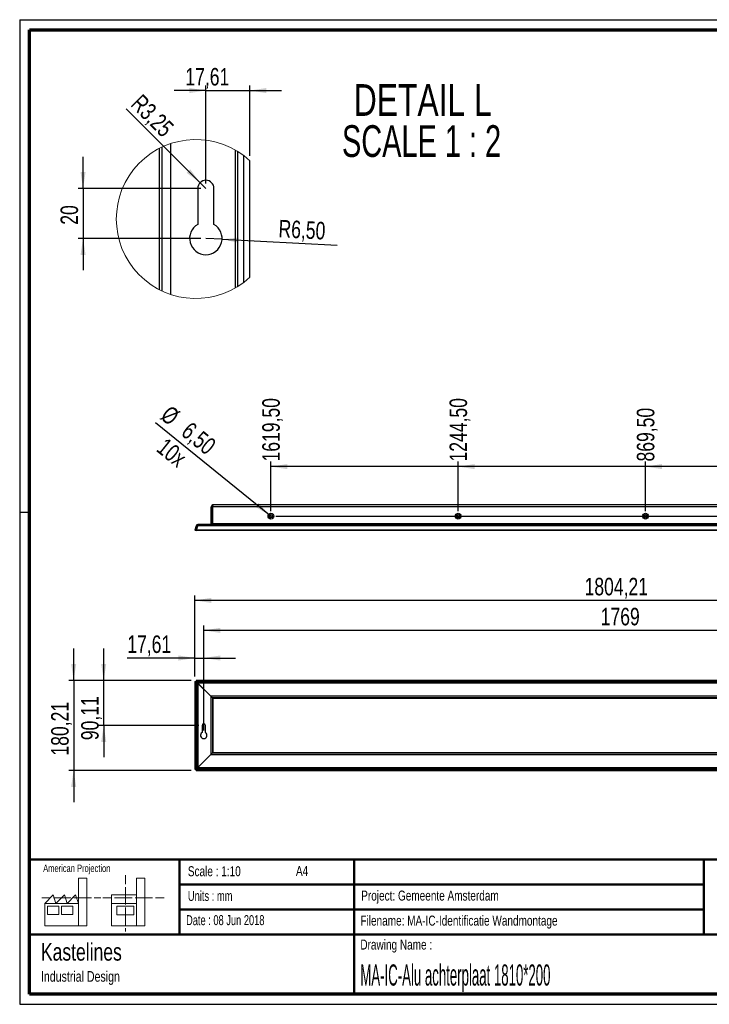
# Paper-space layout 'GA-FS-Alu Back Sheet 850_1220' of a CAD drawing. Header units: millimetres. Extents: x 7 to 291, y 7 to 204.
# Tile 1 of 2: x 7 to 145, y 7 to 204. Entities that reach past the tile are written whole.
import ezdxf

# ---------------------------------------------------------------- set-up
doc = ezdxf.new("R2010")
doc.units = ezdxf.units.MM
for name, color, linetype in [('BORDERS', 7, 'Continuous'), ('DRAWING', 7, 'Continuous'), ('LOGO', 7, 'Continuous'), ('TEXT_SHEET_FORMAT', 7, 'Continuous')]:
    doc.layers.add(name, color=color, linetype=linetype)
doc.styles.add('SLDTEXTSTYLE0', font='TXT', dxfattribs={"width": 0.7})
doc.styles.add('SLDTEXTSTYLE1', font='TXT', dxfattribs={"width": 0.75})
doc.styles.add('SLDTEXTSTYLE2', font='TXT', dxfattribs={"width": 0.694444})
doc.styles.add('SLDTEXTSTYLE8', font='TXT', dxfattribs={"width": 0.467045})
doc.styles.add('SLDTEXTSTYLE9', font='TXT', dxfattribs={"width": 0.681818})
doc.dimstyles.new('SLDDIMSTYLE0', dxfattribs={"dimtxt": 3.5, "dimasz": 3.302, "dimexe": 0, "dimexo": 0.0625, "dimgap": 0.875, "dimtad": 1, "dimlfac": 10, "dimrnd": 1e-09, "dimzin": 12, "dimdsep": 46, "dimtxsty": 'SLDTEXTSTYLE1', "dimsah": 1, "dimcen": 0.09, "dimadec": 0, "dimazin": 3, "dimtfac": 1, "dimtofl": 0, "dimtmove": 0, "dimatfit": 3, "dimfxl": 1, "dimfrac": 2, "dimtolj": 1, "dimtzin": 12, "dimarcsym": 0})
doc.dimstyles.new('SLDDIMSTYLE1', dxfattribs={"dimtxt": 3.5, "dimasz": 3.302, "dimexe": 0, "dimexo": 0.0625, "dimgap": 0.875, "dimtad": 1, "dimlfac": 10, "dimrnd": 1e-09, "dimzin": 12, "dimdsep": 46, "dimtxsty": 'SLDTEXTSTYLE1', "dimsah": 1, "dimcen": 0.09, "dimadec": 0, "dimazin": 3, "dimtfac": 1, "dimtmove": 0, "dimatfit": 0, "dimfxl": 1, "dimfrac": 2, "dimtolj": 1, "dimtzin": 12, "dimarcsym": 0})
doc.dimstyles.new('SLDDIMSTYLE17', dxfattribs={"dimtxt": 3.5, "dimasz": 3.302, "dimexe": 0, "dimexo": 0.0625, "dimgap": 0.875, "dimtad": 1, "dimlfac": 2, "dimrnd": 1e-09, "dimzin": 12, "dimdsep": 46, "dimtxsty": 'SLDTEXTSTYLE1', "dimsah": 1, "dimcen": 0.09, "dimadec": 0, "dimazin": 3, "dimtfac": 1, "dimtmove": 0, "dimatfit": 0, "dimfxl": 1, "dimfrac": 2, "dimtolj": 1, "dimtzin": 12, "dimarcsym": 0})
doc.dimstyles.new('SLDDIMSTYLE19', dxfattribs={"dimtxt": 3.5, "dimasz": 3.302, "dimexe": 0, "dimexo": 0.0625, "dimgap": 0.875, "dimtad": 1, "dimlfac": 2, "dimrnd": 1e-09, "dimzin": 12, "dimdsep": 46, "dimtxsty": 'SLDTEXTSTYLE1', "dimsah": 1, "dimcen": 0, "dimadec": 0, "dimazin": 3, "dimtfac": 1, "dimtofl": 0, "dimtmove": 0, "dimatfit": 3, "dimfxl": 1, "dimfrac": 2, "dimtolj": 1, "dimtzin": 12, "dimarcsym": 0})
doc.dimstyles.new('SLDDIMSTYLE21', dxfattribs={"dimtxt": 3.5, "dimasz": 3.302, "dimexe": 0, "dimexo": 0.0625, "dimgap": 0.875, "dimtad": 0, "dimtih": 1, "dimtoh": 1, "dimlfac": 10, "dimrnd": 1e-09, "dimzin": 12, "dimdsep": 46, "dimtxsty": 'SLDTEXTSTYLE1', "dimsah": 1, "dimcen": 0.09, "dimadec": 0, "dimazin": 3, "dimtfac": 1, "dimtofl": 0, "dimtmove": 0, "dimatfit": 3, "dimfxl": 1, "dimfrac": 2, "dimtolj": 1, "dimtzin": 12, "dimarcsym": 0})
doc.dimstyles.new('SLDDIMSTYLE22', dxfattribs={"dimtxt": 3.5, "dimasz": 3.302, "dimexe": 0, "dimexo": 0.0625, "dimgap": 0.875, "dimtad": 1, "dimlfac": 10, "dimrnd": 1e-09, "dimzin": 12, "dimdsep": 46, "dimtxsty": 'SLDTEXTSTYLE1', "dimblk1": 'NONE', "dimsah": 1, "dimcen": 0, "dimadec": 0, "dimazin": 3, "dimtfac": 1, "dimtmove": 0, "dimatfit": 3, "dimldrblk": 'NONE', "dimfxl": 1, "dimfrac": 2, "dimtolj": 1, "dimtzin": 12, "dimarcsym": 0})

# ---------------------------------------------------------------- blocks, each defined once
blk = doc.blocks.new('SW_NOTE_0_32')
at = {"layer": 'DRAWING', "color": 0, "attachment_point": 1, "style": 'SLDTEXTSTYLE1'}
for s, insert, char_height in [('Kastelines', (0, 4.51), 3.5), ('Industrial Design', (0, -1.09), 2.1167)]:
    blk.add_mtext(s, dxfattribs=dict(at, insert=insert, char_height=char_height))
blk = doc.blocks.new('_D_45')
at = {"layer": 'LOGO'}
for p, q in [((41.66, 72.34), (41.66, 88.6)), ((222.09, 87.6), (41.66, 87.6)), ((222.09, 72.34), (222.09, 88.6))]:
    blk.add_line(p, q, dxfattribs=at)
for points in [[(41.66, 87.6), (44.97, 87.09), (44.97, 88.11)], [(222.09, 87.6), (218.78, 88.11), (218.78, 87.09)]]:
    blk.add_solid(points, dxfattribs=at)
at = {"layer": 'LOGO', "insert": (119.68, 92.11), "char_height": 3.5, "attachment_point": 1, "style": 'SLDTEXTSTYLE1'}
blk.add_mtext('1804,21', dxfattribs=at)
blk = doc.blocks.new('_D_46')
at = {"layer": 'LOGO'}
for p, q in [((41.66, 72.34), (41.66, 77.07)), ((43.43, 61.59), (43.43, 77.07)), ((41.66, 76.07), (28.12, 76.07)), ((41.66, 76.07), (43.43, 76.07)), ((43.43, 76.07), (49.78, 76.07))]:
    blk.add_line(p, q, dxfattribs=at)
for points in [[(41.66, 76.07), (38.36, 76.58), (38.36, 75.56)], [(43.43, 76.07), (46.73, 75.56), (46.73, 76.58)]]:
    blk.add_solid(points, dxfattribs=at)
at = {"layer": 'LOGO', "insert": (28.12, 80.58), "char_height": 3.5, "attachment_point": 1, "style": 'SLDTEXTSTYLE1'}
blk.add_mtext('17,61', dxfattribs=at)
blk = doc.blocks.new('_D_47')
at = {"layer": 'LOGO'}
for p, q in [((43.43, 61.59), (43.43, 82.6)), ((220.33, 81.6), (43.43, 81.6)), ((220.33, 61.59), (220.33, 82.6))]:
    blk.add_line(p, q, dxfattribs=at)
for points in [[(43.43, 81.6), (46.73, 81.09), (46.73, 82.11)], [(220.33, 81.6), (217.02, 82.11), (217.02, 81.09)]]:
    blk.add_solid(points, dxfattribs=at)
at = {"layer": 'LOGO', "insert": (122.91, 86.11), "char_height": 3.5, "attachment_point": 1, "style": 'SLDTEXTSTYLE1'}
blk.add_mtext('1769', dxfattribs=at)
blk = doc.blocks.new('_D_48')
at = {"layer": 'LOGO', "color": 7}
for p, q in [((23.4, 71.6), (23.4, 77.95)), ((40.92, 71.6), (22.4, 71.6)), ((23.4, 62.59), (23.4, 71.6)), ((42.43, 62.59), (22.4, 62.59)), ((23.4, 62.59), (23.4, 56.24))]:
    blk.add_line(p, q, dxfattribs=at)
for points in [[(23.4, 71.6), (23.9, 74.9), (22.89, 74.9)], [(23.4, 62.59), (22.89, 59.29), (23.9, 59.29)]]:
    blk.add_solid(points, dxfattribs=at)
at = {"layer": 'LOGO', "color": 7, "insert": (18.88, 59.63), "char_height": 3.5, "attachment_point": 1, "rotation": 90, "style": 'SLDTEXTSTYLE1'}
blk.add_mtext('90,11', dxfattribs=at)
blk = doc.blocks.new('_D_49')
at = {"layer": 'LOGO', "color": 7}
for p, q in [((17.38, 71.6), (17.38, 77.95)), ((40.92, 71.6), (16.38, 71.6)), ((17.38, 71.6), (17.38, 53.58)), ((40.92, 53.58), (16.38, 53.58)), ((17.38, 53.58), (17.38, 47.23))]:
    blk.add_line(p, q, dxfattribs=at)
for points in [[(17.38, 71.6), (17.89, 74.9), (16.87, 74.9)], [(17.38, 53.58), (16.87, 50.28), (17.89, 50.28)]]:
    blk.add_solid(points, dxfattribs=at)
at = {"layer": 'LOGO', "color": 7, "insert": (12.87, 56.55), "char_height": 3.5, "attachment_point": 1, "rotation": 90, "style": 'SLDTEXTSTYLE1'}
blk.add_mtext('180,21', dxfattribs=at)
blk = doc.blocks.new('_D_51')
at = {"layer": 'LOGO', "color": 7}
for q in [(27.9, 185.96), (43.85, 170.02)]:
    blk.add_line((42.7, 171.17), q, dxfattribs=at)
blk.add_solid([(42.7, 171.17), (40.72, 173.86), (40, 173.14)], dxfattribs=at)
at = {"layer": 'LOGO', "color": 7, "insert": (31.07, 189.13), "char_height": 3.5, "attachment_point": 1, "rotation": 315, "style": 'SLDTEXTSTYLE1'}
blk.add_mtext('R3,25', dxfattribs=at)
blk = doc.blocks.new('_D_52')
at = {"layer": 'LOGO', "color": 7}
for q in [(43.85, 160.02), (70.15, 158.66)]:
    blk.add_line((47.09, 159.85), q, dxfattribs=at)
blk.add_solid([(47.09, 159.85), (50.36, 159.17), (50.42, 160.19)], dxfattribs=at)
at = {"layer": 'LOGO', "color": 7, "insert": (58.51, 163.76), "char_height": 3.5, "attachment_point": 1, "rotation": 357.0445, "style": 'SLDTEXTSTYLE1'}
blk.add_mtext('R6,50', dxfattribs=at)
blk = doc.blocks.new('_D_53')
at = {"layer": 'LOGO', "color": 7}
for p, q in [((19.26, 170.02), (19.26, 176.37)), ((42.85, 170.02), (18.26, 170.02)), ((19.26, 170.02), (19.26, 160.02)), ((42.85, 160.02), (18.26, 160.02)), ((19.26, 160.02), (19.26, 153.67))]:
    blk.add_line(p, q, dxfattribs=at)
for points in [[(19.26, 170.02), (19.77, 173.32), (18.75, 173.32)], [(19.26, 160.02), (18.75, 156.72), (19.77, 156.72)]]:
    blk.add_solid(points, dxfattribs=at)
at = {"layer": 'LOGO', "color": 7, "insert": (14.75, 162.76), "char_height": 3.5, "attachment_point": 1, "rotation": 90, "style": 'SLDTEXTSTYLE1'}
blk.add_mtext('20', dxfattribs=at)
blk = doc.blocks.new('_D_54')
at = {"layer": 'LOGO', "color": 7}
for p, q in [((43.85, 189.61), (37.5, 189.61)), ((43.85, 171.02), (43.85, 190.61)), ((43.85, 189.61), (52.65, 189.61)), ((52.65, 176.55), (52.65, 190.61)), ((52.65, 189.61), (59, 189.61))]:
    blk.add_line(p, q, dxfattribs=at)
for points in [[(43.85, 189.61), (40.55, 190.11), (40.55, 189.1)], [(52.65, 189.61), (55.95, 189.1), (55.95, 190.11)]]:
    blk.add_solid(points, dxfattribs=at)
at = {"layer": 'LOGO', "color": 7, "insert": (39.75, 194.12), "char_height": 3.5, "attachment_point": 1, "style": 'SLDTEXTSTYLE1'}
blk.add_mtext('17,61', dxfattribs=at)
blk = doc.blocks.new('SW_NOTE_0_33')
at = {"layer": 'LOGO', "color": 0, "char_height": 6.35, "attachment_point": 2}
for s, insert, style in [('DETAIL L', (16.07, 8.19), 'SLDTEXTSTYLE1'), ('SCALE 1 : 2', (15.83, -0.03), 'SLDTEXTSTYLE9')]:
    blk.add_mtext(s, dxfattribs=dict(at, insert=insert, style=style))
blk = doc.blocks.new('_D_58')
at = {"layer": 'LOGO', "color": 7}
for p, q in [((131.88, 105.45), (131.88, 115.39)), ((169.38, 114.37), (131.88, 114.37))]:
    blk.add_line(p, q, dxfattribs=at)
blk.add_solid([(131.88, 114.37), (135.18, 113.86), (135.18, 114.88)], dxfattribs=at)
at = {"layer": 'LOGO', "color": 7, "insert": (130.14, 115.39), "char_height": 3.5, "attachment_point": 1, "rotation": 90, "style": 'SLDTEXTSTYLE1'}
blk.add_mtext('869,50', dxfattribs=at)
blk = doc.blocks.new('_D_59')
at = {"layer": 'LOGO', "color": 7}
for p, q in [((94.38, 105.45), (94.38, 115.39)), ((131.88, 114.37), (94.38, 114.37))]:
    blk.add_line(p, q, dxfattribs=at)
blk.add_solid([(94.38, 114.37), (97.68, 113.86), (97.68, 114.88)], dxfattribs=at)
at = {"layer": 'LOGO', "color": 7, "insert": (92.64, 115.39), "char_height": 3.5, "attachment_point": 1, "rotation": 90, "style": 'SLDTEXTSTYLE1'}
blk.add_mtext('1244,50', dxfattribs=at)
blk = doc.blocks.new('_D_60')
at = {"layer": 'LOGO', "color": 7}
for p, q in [((56.88, 105.45), (56.88, 115.39)), ((94.38, 114.37), (56.88, 114.37))]:
    blk.add_line(p, q, dxfattribs=at)
blk.add_solid([(56.88, 114.37), (60.18, 113.86), (60.18, 114.88)], dxfattribs=at)
at = {"layer": 'LOGO', "color": 7, "insert": (55.14, 115.39), "char_height": 3.5, "attachment_point": 1, "rotation": 90, "style": 'SLDTEXTSTYLE1'}
blk.add_mtext('1619,50', dxfattribs=at)
blk = doc.blocks.new('_D_61')
at = {"layer": 'LOGO', "color": 7}
for p, q in [((239.76, 106.7), (239.76, 122.51)), ((219.48, 106.7), (240.76, 106.7)), ((239.76, 106.7), (239.76, 104.45)), ((57.88, 104.45), (240.76, 104.45)), ((239.76, 104.45), (239.76, 98.1))]:
    blk.add_line(p, q, dxfattribs=at)
for points in [[(239.76, 106.7), (240.26, 110), (239.25, 110)], [(239.76, 104.45), (239.25, 101.14), (240.26, 101.14)]]:
    blk.add_solid(points, dxfattribs=at)
at = {"layer": 'LOGO', "color": 7, "insert": (235.24, 110.88), "char_height": 3.5, "attachment_point": 1, "rotation": 90, "style": 'SLDTEXTSTYLE1'}
blk.add_mtext('22,50', dxfattribs=at)
blk = doc.blocks.new('_D_62')
at = {"layer": 'LOGO', "color": 7}
for q in [(33.75, 123.13), (57.13, 104.24)]:
    blk.add_line((56.62, 104.65), q, dxfattribs=at)
blk.add_solid([(56.62, 104.65), (54.37, 107.12), (53.73, 106.33)], dxfattribs=at)
at = {"layer": 'LOGO', "color": 7, "char_height": 3.5, "attachment_point": 1, "rotation": 321.0667, "style": 'SLDTEXTSTYLE1'}
for s, insert in [('%%c', (36.73, 126.82)), ('6,50', (40.87, 123.54)), ('10x', (35.93, 120.32))]:
    blk.add_mtext(s, dxfattribs=dict(at, insert=insert))
blk = doc.blocks.new('_None')

psp = doc.layouts.new('GA-FS-Alu Back Sheet 850_1220')

# ---------------------------------------------------------------- linework, layer by layer
at = {"color": 7, "linetype": 'Continuous', "lineweight": 25}
for p, q in [((34.5976, 149.7351), (34.5976, 178.0704)), ((35.0975, 149.4911), (35.0975, 178.3144)), ((36.8476, 148.7975), (36.8476, 179.008)), ((49.7547, 150.1196), (49.7547, 177.686)), ((50.2377, 150.409), (50.2377, 177.3965)), ((51.443, 151.2403), (51.443, 176.5653)), ((52.6505, 152.256), (52.6505, 175.5496)), ((42.2226, 170.0199), (42.2226, 162.8345)), ((45.4726, 162.8345), (45.4726, 170.0199)), ((218.4752, 106.6957), (45.2752, 106.6957)), ((44.9252, 106.3457), (45.1752, 106.3457)), ((44.9252, 102.8957), (44.9252, 106.3457)), ((45.1752, 102.8957), (45.1752, 106.3457)), ((218.5575, 106.3457), (45.1928, 106.3457)), ((45.1928, 106.3457), (45.1928, 102.8957)), ((41.9057, 102.5362), (41.6646, 101.6365)), ((41.9057, 102.5362), (42.1471, 102.4715)), ((42.1471, 102.4715), (41.9061, 101.5718)), ((41.9237, 101.6365), (42.1648, 102.5362)), ((221.5855, 102.5362), (42.1648, 102.5362)), ((42.2437, 102.7957), (42.2437, 102.7901)), ((42.2614, 102.7957), (42.2437, 102.7957)), ((221.4889, 102.7957), (42.2614, 102.7957)), ((44.9252, 102.8957), (45.1752, 102.8957)), ((218.5575, 102.8957), (45.1928, 102.8957)), ((41.6646, 101.6365), (41.9061, 101.5718)), ((221.8266, 101.6365), (41.9237, 101.6365)), ((41.9237, 101.6365), (41.9237, 101.5718)), ((221.8266, 101.5718), (41.9237, 101.5718)), ((41.6646, 71.3413), (41.6646, 53.8385)), ((41.6646, 71.3413), (41.9061, 71.3413)), ((42.1471, 71.1003), (41.9061, 71.3413)), ((41.9061, 71.3413), (41.9061, 53.8385)), ((41.9237, 71.6005), (41.9237, 71.359)), ((221.8266, 71.6005), (41.9237, 71.6005)), ((41.9237, 71.359), (42.1648, 71.1179)), ((221.8266, 71.359), (41.9237, 71.359)), ((42.1471, 71.1003), (42.1471, 54.0796)), ((42.2437, 71.0037), (42.1471, 71.1003)), ((221.5855, 71.1179), (42.1648, 71.1179)), ((42.1648, 71.1179), (42.2614, 71.0214)), ((42.2437, 71.0037), (42.2437, 54.1762)), ((44.8252, 68.4222), (42.2437, 71.0037)), ((221.4889, 71.0214), (42.2614, 71.0214)), ((42.2614, 71.0214), (44.8428, 68.4399)), ((44.8252, 68.4222), (44.8252, 56.7576)), ((45.1752, 68.0722), (44.8252, 68.4222)), ((218.9075, 68.4399), (44.8428, 68.4399)), ((44.8428, 68.4399), (45.1928, 68.0899)), ((45.1752, 68.0722), (45.1752, 57.1076)), ((45.1752, 68.0722), (45.2752, 67.9899)), ((218.5575, 68.0899), (45.1928, 68.0899)), ((45.2752, 67.9899), (45.1928, 68.0899)), ((218.4752, 67.9899), (45.2752, 67.9899)), ((45.2752, 67.9899), (45.2752, 57.1899)), ((43.1002, 62.5899), (43.1002, 61.1528)), ((43.7502, 61.1528), (43.7502, 62.5899)), ((45.2752, 57.1899), (45.1752, 57.1076)), ((45.1928, 57.0899), (45.2752, 57.1899)), ((45.2752, 57.1899), (218.4752, 57.1899)), ((42.2437, 54.1762), (44.8252, 56.7576)), ((44.8428, 56.7399), (42.2614, 54.1585)), ((44.8252, 56.7576), (45.1752, 57.1076)), ((45.1928, 57.0899), (44.8428, 56.7399)), ((44.8428, 56.7399), (218.9075, 56.7399)), ((45.1928, 57.0899), (218.5575, 57.0899)), ((41.6646, 53.8385), (41.9061, 53.8385)), ((41.9061, 53.8385), (42.1471, 54.0796)), ((42.1648, 54.0619), (41.9237, 53.8208)), ((41.9237, 53.8208), (221.8266, 53.8208)), ((41.9237, 53.5793), (41.9237, 53.8208)), ((41.9237, 53.5793), (221.8266, 53.5793)), ((42.1471, 54.0796), (42.2437, 54.1762)), ((42.2614, 54.1585), (42.1648, 54.0619)), ((42.1648, 54.0619), (221.5855, 54.0619)), ((42.2614, 54.1585), (221.4889, 54.1585))]:
    psp.add_line(p, q, dxfattribs=at)
for centre, radius in [((56.8752, 104.4457), 0.575), ((56.8752, 104.4457), 0.325), ((94.3752, 104.4457), 0.575), ((94.3752, 104.4457), 0.325), ((131.8752, 104.4457), 0.575), ((131.8752, 104.4457), 0.325)]:
    psp.add_circle(centre, radius, dxfattribs=at)
at = {"color": 7, "linetype": 'Continuous', "lineweight": 18}
psp.add_arc((41.8217, 163.9028), 15.9031, 47.084384, 312.915616, dxfattribs=at)
at = {"color": 7, "linetype": 'Continuous', "lineweight": 25}
for centre, radius, start, end in [((43.8476, 170.0199), 1.625, 0.000111, 179.999889), ((43.8476, 160.0199), 3.25, 120.000025, 59.999975), ((45.2752, 106.3457), 0.35, 90, 180), ((45.2752, 106.3457), 0.1, 144.260246, 180), ((42.2437, 102.4457), 0.35, 90, 165), ((44.8252, 102.8957), 0.1, 270, 0), ((44.8252, 102.8957), 0.35, 354.643964, 0), ((43.4252, 60.5899), 0.65, 120, 60), ((43.4252, 62.5899), 0.325, 0, 180)]:
    psp.add_arc(centre, radius, start, end, dxfattribs=at)
for centre, major_axis, ratio, start_param, end_param in [((45.2752, 106.3457), (0, 0.35), 0.23520666, 0, 1.57079633), ((42.2614, 102.4457), (0, 0.35), 0.28571429, 0, 1.30899694), ((44.8428, 102.8957), (0.35, 0), 0.28571429, 4.71238898, 6.28318531)]:
    psp.add_ellipse(centre, major_axis=major_axis, ratio=ratio, start_param=start_param, end_param=end_param, dxfattribs=at)
at = {"layer": 'BORDERS', "lineweight": 70}
for p, q in [((8.5696, 8.7839), (8.5696, 201.7839)), ((8.5696, 201.7839), (288.5696, 201.7839)), ((288.5696, 8.7839), (8.5696, 8.7839))]:
    psp.add_line(p, q, dxfattribs=at)
at = {"layer": 'BORDERS', "lineweight": 50}
for p, q in [((8.5696, 35.7839), (288.5696, 35.7839)), ((38.5696, 35.7839), (38.5696, 20.7839)), ((73.5696, 35.7839), (73.5696, 8.7839)), ((143.5696, 35.7839), (143.5696, 20.7839)), ((38.5696, 30.7839), (143.5696, 30.7839)), ((38.5696, 25.7839), (143.5696, 25.7839)), ((8.5696, 20.7839), (288.5696, 20.7839))]:
    psp.add_line(p, q, dxfattribs=at)
at = {"layer": 'TEXT_SHEET_FORMAT'}
for p, q in [((6.5696, 203.7839), (290.5696, 203.7839)), ((6.5696, 203.7839), (6.5696, 6.7839)), ((6.5696, 105.2839), (8.6215, 105.2839)), ((6.5696, 6.7839), (290.5696, 6.7839))]:
    psp.add_line(p, q, dxfattribs=at)
at = {"layer": 'TEXT_SHEET_FORMAT', "color": 7, "linetype": 'Continuous', "lineweight": 18}
for p, q in [((18.3208, 26.9711), (18.3208, 32.0361)), ((18.3208, 32.0361), (20.0027, 32.0361)), ((20.0027, 32.0361), (20.0027, 22.4704)), ((27.7328, 32.596), (27.7328, 30.8389)), ((31.6542, 32.0317), (29.9723, 32.0317)), ((29.9723, 32.0317), (29.9723, 22.466)), ((31.6542, 26.9668), (31.6542, 32.0317)), ((27.7328, 30.2516), (27.7328, 28.4899)), ((10.9809, 28.0997), (12.736, 28.0997)), ((11.5933, 26.9711), (13.2752, 28.6594)), ((13.2752, 28.6594), (13.8375, 26.9711)), ((13.321, 28.0997), (15.076, 28.0997)), ((13.8375, 26.9711), (15.5194, 28.6594)), ((15.076, 28.0997), (16.8309, 28.0997)), ((15.5194, 28.6594), (16.0814, 26.9711)), ((16.0814, 26.9711), (17.7632, 28.6594)), ((17.4159, 28.0997), (19.1711, 28.0997)), ((17.7632, 28.6594), (18.3208, 26.9711)), ((19.1711, 28.0997), (20.926, 28.0997)), ((21.511, 28.0997), (22.8089, 28.0997)), ((23.2447, 28.0953), (24.9952, 28.0953)), ((24.9266, 28.655), (24.9266, 26.9668)), ((24.9266, 28.655), (29.9723, 28.655)), ((25.5802, 28.0953), (27.3352, 28.0953)), ((27.3352, 28.0953), (29.0902, 28.0953)), ((27.7328, 28.4899), (27.7328, 26.7282)), ((29.6752, 28.0953), (31.4303, 28.0953)), ((31.4303, 28.0953), (33.1853, 28.0953)), ((33.7703, 28.0953), (35.5252, 28.0953)), ((18.3208, 26.9711), (11.5933, 26.9711)), ((11.5933, 26.9711), (11.5933, 22.4704)), ((12.1556, 26.4115), (14.3995, 26.4115)), ((12.1556, 24.7231), (12.1556, 26.4115)), ((14.3995, 26.4115), (14.3995, 24.7231)), ((14.957, 26.4115), (17.2012, 26.4115)), ((14.957, 24.7231), (14.957, 26.4115)), ((17.2012, 26.4115), (17.2012, 24.7231)), ((18.3208, 26.9711), (18.3208, 22.4704)), ((24.9266, 26.9668), (29.9723, 26.9668)), ((24.9266, 26.9668), (24.9266, 22.466)), ((26.0509, 26.4071), (29.4147, 26.4071)), ((26.0509, 24.7187), (26.0509, 26.4071)), ((27.7328, 26.1409), (27.7328, 24.3793)), ((29.4147, 26.4071), (29.4147, 24.7187)), ((31.6542, 26.9668), (31.6542, 22.466)), ((14.3995, 24.7231), (12.1556, 24.7231)), ((17.2012, 24.7231), (14.957, 24.7231)), ((29.4147, 24.7187), (26.0509, 24.7187)), ((27.7328, 24.3793), (27.7328, 22.6175)), ((11.5933, 22.4704), (18.3208, 22.4704)), ((18.3208, 22.4704), (20.0027, 22.4704)), ((24.9266, 22.466), (31.6542, 22.466)), ((27.7328, 22.0302), (27.7328, 21.342))]:
    psp.add_line(p, q, dxfattribs=at)

# ---------------------------------------------------------------- block references
at = {"layer": 'DRAWING'}
psp.add_blockref('SW_NOTE_0_32', (10.8265, 14.511), dxfattribs=at)
at = {"layer": 'LOGO'}
psp.add_blockref('SW_NOTE_0_33', (71.2059, 182.7033), dxfattribs=at)

# ---------------------------------------------------------------- texts
at = {"layer": 'TEXT_SHEET_FORMAT', "attachment_point": 1}
for s, insert, char_height, style in [('American Projection', (11.2772, 34.7557), 1.5, 'SLDTEXTSTYLE1'), ('Scale : 1:10', (40.2454, 34.4082), 2, 'SLDTEXTSTYLE1'), ('A4', (61.8906, 34.4862), 2, 'SLDTEXTSTYLE1'), ('Units : mm', (40.2393, 29.4761), 2, 'SLDTEXTSTYLE0'), ('Project: Gemeente Amsterdam', (74.9564, 29.538), 2, 'SLDTEXTSTYLE1'), ('Date : 08 Jun 2018', (39.8865, 24.6218), 2, 'SLDTEXTSTYLE2'), ('Filename: MA-IC-Identificatie Wandmontage', (74.7977, 24.5313), 2, 'SLDTEXTSTYLE1'), ('Drawing Name :', (74.7803, 19.7365), 2, 'SLDTEXTSTYLE1')]:
    psp.add_mtext(s, dxfattribs=dict(at, insert=insert, char_height=char_height, style=style))
at = {"layer": 'TEXT_SHEET_FORMAT', "color": 218, "insert": (74.7803, 14.7617), "char_height": 4.233333, "attachment_point": 1, "style": 'SLDTEXTSTYLE8'}
psp.add_mtext('MA-IC-Alu achterplaat 1810*200', dxfattribs=at)

# ---------------------------------------------------------------- dimensions: what is measured, and where the dimension line sits
at = {"layer": 'LOGO', "color": 7}
dim = psp.add_linear_dim(base=(52.6505, 189.6054), p1=(43.8476, 170.0199), p2=(52.6505, 175.5496), dimstyle='SLDDIMSTYLE17', dxfattribs=at)
dim.commit()
dim.dimension.update_dxf_attribs({"geometry": '_D_54', "text_midpoint": (45.5724, 189.6054), "dimtype": 160})
for center, mpoint, picture, middle in [((43.8476, 170.0199), (42.6985, 171.169), '_D_51', (31.9473, 181.9202)), ((43.8476, 160.0199), (47.0932, 159.8524), '_D_52', (64.3983, 158.9589))]:
    dim = psp.add_radius_dim(center=center, mpoint=mpoint, dimstyle='SLDDIMSTYLE19', dxfattribs=at)
    dim.commit()
    dim.dimension.update_dxf_attribs({"geometry": picture, "text_midpoint": middle, "dimtype": 164})
for base, p1, p2, dimstyle, picture, middle in [((19.2593, 160.0199), (43.8476, 170.0199), (43.8476, 160.0199), 'SLDDIMSTYLE17', '_D_53', (19.2593, 165.3418)), ((239.7553, 104.4457), (218.4752, 106.6957), (56.8752, 104.4457), 'SLDDIMSTYLE1', '_D_61', (239.7553, 116.6957)), ((17.3824, 53.5793), (41.9237, 71.6005), (41.9237, 53.5793), 'SLDDIMSTYLE1', '_D_49', (17.3824, 63.6648)), ((23.3957, 71.6005), (43.4252, 62.5899), (41.9237, 71.6005), 'SLDDIMSTYLE1', '_D_48', (23.3957, 65.452))]:
    dim = psp.add_linear_dim(base=base, p1=p1, p2=p2, angle=90, dimstyle=dimstyle, dxfattribs=at)
    dim.commit()
    dim.dimension.update_dxf_attribs({"geometry": picture, "text_midpoint": middle, "dimtype": 160})
for feature_location, picture, middle in [((56.8752, 104.4457), '_D_60', (56.8752, 123.7913)), ((94.3752, 104.4457), '_D_59', (94.3752, 123.7913)), ((131.8752, 104.4457), '_D_58', (131.8752, 122.4982))]:
    dim = psp.add_ordinate_dim(feature_location=feature_location, offset=(0, 10.9408), dtype=1, origin=(218.8252, 106.3457), dimstyle='SLDDIMSTYLE21', dxfattribs=at)
    dim.commit()
    dim.dimension.update_dxf_attribs({"geometry": picture, "text_midpoint": middle})
dim = psp.add_diameter_dim_2p(p1=(57.128, 104.2414), p2=(56.6224, 104.6499), dimstyle='SLDDIMSTYLE22', dxfattribs=at)
dim.commit()
dim.dimension.update_dxf_attribs({"geometry": '_D_62', "text_midpoint": (39.3225, 118.6258), "dimtype": 163})
at = {"layer": 'LOGO'}
for base, p1, p2, dimstyle, picture, middle in [((41.6646, 87.6005), (222.0858, 71.3413), (41.6646, 71.3413), 'SLDDIMSTYLE0', '_D_45', (128.086, 87.6005)), ((43.4252, 81.6005), (220.3252, 60.5899), (43.4252, 60.5899), 'SLDDIMSTYLE0', '_D_47', (128.0855, 81.6005)), ((43.4252, 76.0714), (41.6646, 71.3413), (43.4252, 60.5899), 'SLDDIMSTYLE1', '_D_46', (33.9399, 76.0714))]:
    dim = psp.add_linear_dim(base=base, p1=p1, p2=p2, dimstyle=dimstyle, dxfattribs=at)
    dim.commit()
    dim.dimension.update_dxf_attribs({"geometry": picture, "text_midpoint": middle, "dimtype": 160})

doc.saveas('drawing.dxf')
